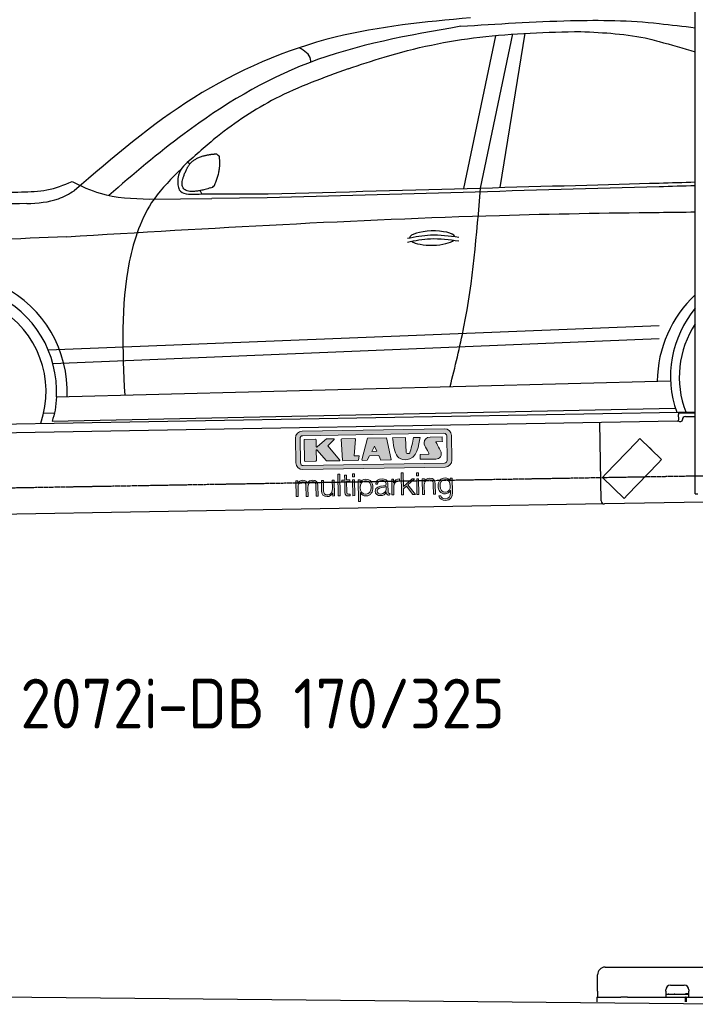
# Model space of a CAD drawing. Header units: millimetres. Extents: x 1073 to 6773, y 6241 to 11366.
# Tile 2 of 4: x 2209 to 4448, y 6381 to 9644. Entities that reach past the tile are written whole.
import ezdxf

# ---------------------------------------------------------------- set-up
doc = ezdxf.new("R2010")
doc.units = ezdxf.units.MM
doc.linetypes.add('GEN3', pattern=[6.25, 5, -1.25])
doc.layers.get('0').update_dxf_attribs({"lineweight": 25})
doc.layers.add('3', color=6, linetype='GEN3', lineweight=25)
doc.layers.add('Car', color=10, linetype='Continuous')
doc.layers.add('Logo', color=7, linetype='Continuous')
doc.styles.add('STANDARD-1', font='arial.ttf')

# ---------------------------------------------------------------- blocks, each defined once
blk = doc.blocks.new('KLAUS')
at = {"layer": 'Logo'}
h = blk.add_hatch(color=8, dxfattribs=at)
h.dxf.hatch_style = 2
edge = h.paths.add_edge_path()
edge.add_spline(control_points=[(3.6, 29.09), (2.88, 29.09), (2.3, 28.51), (2.3, 27.8), (2.3, 27.8), (2.3, 16.11), (2.3, 16.11), (2.3, 15.39), (2.88, 14.81), (3.6, 14.81), (3.6, 14.81), (71.16, 14.81), (71.16, 14.81), (71.88, 14.81), (72.46, 15.39), (72.46, 16.11), (72.46, 16.11), (72.46, 27.8), (72.46, 27.8), (72.46, 28.51), (71.88, 29.09), (71.16, 29.09), (71.16, 29.09), (3.6, 29.09), (3.6, 29.09), (3.6, 29.09), (3.6, 29.09), (3.6, 29.09)], knot_values=[0, 0, 0, 0, 1, 1, 1, 2, 2, 2, 3, 3, 3, 4, 4, 4, 5, 5, 5, 6, 6, 6, 7, 7, 7, 8, 8, 8, 9, 9, 9, 9], degree=3, periodic=0)
edge = h.paths.add_edge_path()
edge.add_spline(control_points=[(3.35, 31.23), (3.35, 31.23), (71.47, 31.23), (71.47, 31.23), (73.26, 31.23), (74.71, 29.77), (74.71, 27.99), (74.71, 27.99), (74.71, 16.17), (74.71, 16.17), (74.71, 14.38), (73.26, 12.93), (71.47, 12.93), (71.47, 12.93), (3.35, 12.93), (3.35, 12.93), (1.56, 12.93), (0.11, 14.38), (0.11, 16.17), (0.11, 16.17), (0.11, 27.99), (0.11, 27.99), (0.11, 29.77), (1.56, 31.23), (3.35, 31.23), (3.35, 31.23), (3.35, 31.23), (3.35, 31.23)], knot_values=[0, 0, 0, 0, 1, 1, 1, 2, 2, 2, 3, 3, 3, 4, 4, 4, 5, 5, 5, 6, 6, 6, 7, 7, 7, 8, 8, 8, 9, 9, 9, 9], degree=3, periodic=0)
h = blk.add_hatch(color=8, dxfattribs=at)
h.dxf.hatch_style = 2
edge = h.paths.add_edge_path()
edge.add_spline(control_points=[(4.5, 27.33), (4.5, 27.33), (9.7, 27.33), (9.7, 27.33), (9.84, 27.33), (9.96, 27.22), (9.96, 27.08), (9.96, 27.08), (9.96, 23.69), (9.96, 23.69), (9.96, 23.69), (9.94, 23.64), (10.04, 23.59), (10.14, 23.53), (10.2, 23.57), (10.2, 23.57), (10.2, 23.57), (10.51, 23.75), (10.51, 23.75), (10.51, 23.75), (14.94, 27.33), (14.94, 27.33), (14.94, 27.33), (18.41, 27.33), (18.41, 27.33), (18.41, 27.33), (18.49, 27.33), (18.56, 27.2), (18.65, 27.04), (18.53, 26.91), (18.53, 26.91), (18.53, 26.91), (15.49, 24.11), (15.49, 24.11), (15.49, 24.11), (21.14, 17.06), (21.14, 17.06), (21.14, 17.06), (21.13, 16.91), (21.13, 16.91), (21.08, 16.84), (20.99, 16.82), (20.99, 16.82), (20.99, 16.82), (14.7, 16.82), (14.7, 16.82), (14.7, 16.82), (10.26, 22.17), (10.26, 22.17), (10.26, 22.17), (10.19, 22.24), (10.08, 22.21), (9.97, 22.18), (9.96, 22.11), (9.96, 22.11), (9.96, 22.11), (9.96, 17.08), (9.96, 17.08), (9.96, 16.94), (9.84, 16.82), (9.7, 16.82), (9.7, 16.82), (4.5, 16.82), (4.5, 16.82), (4.36, 16.82), (4.25, 16.94), (4.25, 17.08), (4.25, 17.08), (4.25, 27.08), (4.25, 27.08), (4.25, 27.22), (4.36, 27.33), (4.5, 27.33), (4.5, 27.33), (4.5, 27.33), (4.5, 27.33)], knot_values=[0, 0, 0, 0, 1, 1, 1, 2, 2, 2, 3, 3, 3, 4, 4, 4, 5, 5, 5, 6, 6, 6, 7, 7, 7, 8, 8, 8, 9, 9, 9, 10, 10, 10, 11, 11, 11, 12, 12, 12, 13, 13, 13, 14, 14, 14, 15, 15, 15, 16, 16, 16, 17, 17, 17, 18, 18, 18, 19, 19, 19, 20, 20, 20, 21, 21, 21, 22, 22, 22, 23, 23, 23, 24, 24, 24, 25, 25, 25, 25], degree=3, periodic=0)
h = blk.add_hatch(color=8, dxfattribs=at)
h.dxf.hatch_style = 2
h.paths.add_polyline_path([(22.42, 17.06), (21.97, 27.15), (22.24, 27.33), (28.55, 27.33), (28.86, 26.97), (28.01, 19.08), (30.26, 19.07), (30.44, 18.95), (30.08, 16.95), (29.49, 16.82), (22.6, 16.82)])
h = blk.add_hatch(color=8, dxfattribs=at)
h.paths.add_polyline_path([(36.52, 21.01), (38.93, 21.01), (37.87, 23.57)])
h.paths.add_polyline_path([(34.52, 27.33), (43.65, 27.33), (45.76, 16.94), (45.57, 16.82), (40.83, 16.82), (39.89, 18.95), (35.42, 18.95), (34.27, 16.82), (31.78, 16.82), (31.66, 17)])
h = blk.add_hatch(color=8, dxfattribs=at)
h.dxf.hatch_style = 2
edge = h.paths.add_edge_path()
edge.add_spline(control_points=[(52.69, 27.32), (52.69, 27.32), (52.88, 20.14), (52.88, 20.14), (53.01, 19.89), (53.2, 19.77), (53.43, 19.71), (53.91, 19.59), (54.43, 19.57), (54.64, 20.03), (55.23, 21.34), (56.27, 25.45), (56.6, 27.33), (56.6, 27.33), (59.77, 27.33), (59.77, 27.33), (58.77, 23.9), (58.56, 16.82), (52.63, 16.76), (48.72, 16.72), (48.01, 19.35), (47.27, 22.24), (46.89, 23.68), (46.54, 27.33), (46.54, 27.33), (46.54, 27.33), (52.69, 27.32), (52.69, 27.32), (52.69, 27.32), (52.69, 27.32), (52.69, 27.32)], knot_values=[0, 0, 0, 0, 1, 1, 1, 2, 2, 2, 3, 3, 3, 4, 4, 4, 5, 5, 5, 6, 6, 6, 7, 7, 7, 8, 8, 8, 9, 9, 9, 10, 10, 10, 10], degree=3, periodic=0)
h = blk.add_hatch(color=8, dxfattribs=at)
h.dxf.hatch_style = 2
edge = h.paths.add_edge_path()
edge.add_spline(control_points=[(64.46, 27.33), (64.46, 27.33), (70.31, 27.33), (70.31, 27.33), (70.31, 26.52), (70.31, 26.02), (70.31, 25.12), (70.31, 25.12), (67.3, 25.12), (67.3, 25.12), (67.24, 25.04), (67.25, 25.11), (67.25, 24.91), (67.25, 24.88), (69.73, 20.38), (69.73, 19.57), (69.73, 16.4), (67.22, 16.81), (65.9, 16.82), (65.9, 16.82), (59.59, 16.82), (59.59, 16.82), (59.59, 17.76), (59.59, 18.23), (59.59, 19.14), (59.59, 19.14), (63.75, 19.14), (63.75, 19.14), (63.82, 19.22), (63.81, 19.11), (63.81, 19.31), (63.81, 20.32), (61.58, 23.06), (61.58, 24.63), (61.58, 26.33), (62.83, 27.34), (64.46, 27.33), (64.46, 27.33), (64.46, 27.33), (64.46, 27.33)], knot_values=[0, 0, 0, 0, 1, 1, 1, 2, 2, 2, 3, 3, 3, 4, 4, 4, 5, 5, 5, 6, 6, 6, 7, 7, 7, 8, 8, 8, 9, 9, 9, 10, 10, 10, 11, 11, 11, 12, 12, 12, 13, 13, 13, 13], degree=3, periodic=0)
h = blk.add_hatch(color=30, dxfattribs=at)
h.dxf.hatch_style = 2
h.paths.add_polyline_path([(20.07, 0), (20.99, 0), (20.99, 10.45), (20.07, 10.45)])
h = blk.add_hatch(color=30, dxfattribs=at)
h.dxf.hatch_style = 2
edge = h.paths.add_edge_path()
edge.add_spline(control_points=[(24.22, 9.82), (24.22, 9.82), (23.3, 9.82), (23.3, 9.82), (23.3, 9.82), (23.3, 7.55), (23.3, 7.55), (23.3, 7.55), (21.98, 7.55), (21.98, 7.55), (21.98, 7.55), (21.98, 6.78), (21.98, 6.78), (21.98, 6.78), (23.3, 6.78), (23.3, 6.78), (23.3, 6.78), (23.3, 1.61), (23.3, 1.61), (23.28, 0.32), (23.71, -0.09), (24.94, -0.09), (25.22, -0.09), (25.48, -0.06), (25.76, -0.06), (25.76, -0.06), (25.76, 0.73), (25.76, 0.73), (25.5, 0.7), (25.23, 0.69), (24.97, 0.69), (24.31, 0.73), (24.22, 1.08), (24.22, 1.68), (24.22, 1.68), (24.22, 6.78), (24.22, 6.78), (24.22, 6.78), (25.76, 6.78), (25.76, 6.78), (25.76, 6.78), (25.76, 7.55), (25.76, 7.55), (25.76, 7.55), (24.22, 7.55), (24.22, 7.55), (24.22, 7.55), (24.22, 9.82), (24.22, 9.82), (24.22, 9.82), (24.22, 9.82), (24.22, 9.82)], knot_values=[0, 0, 0, 0, 1, 1, 1, 2, 2, 2, 3, 3, 3, 4, 4, 4, 5, 5, 5, 6, 6, 6, 7, 7, 7, 8, 8, 8, 9, 9, 9, 10, 10, 10, 11, 11, 11, 12, 12, 12, 13, 13, 13, 14, 14, 14, 15, 15, 15, 16, 16, 16, 17, 17, 17, 17], degree=3, periodic=0)
h = blk.add_hatch(color=30, dxfattribs=at)
h.paths.add_polyline_path([(27.1, 0), (28.03, 0), (28.03, 7.55), (27.1, 7.55)])
h.paths.add_polyline_path([(27.1, 8.98), (28.03, 8.98), (28.03, 10.45), (27.1, 10.45)])
h = blk.add_hatch(color=30, dxfattribs=at)
h.dxf.hatch_style = 2
h.paths.add_polyline_path([(50.4, 0), (51.32, 0), (51.32, 2.87), (52.82, 4.11), (55.8, 0), (56.96, 0), (53.52, 4.76), (56.74, 7.55), (55.51, 7.55), (51.32, 3.89), (51.32, 10.45), (50.4, 10.45)])
h = blk.add_hatch(color=30, dxfattribs=at)
h.paths.add_polyline_path([(57.74, 0), (58.66, 0), (58.66, 7.55), (57.74, 7.55)])
h.paths.add_polyline_path([(57.74, 8.98), (58.66, 8.98), (58.66, 10.45), (57.74, 10.45)])
h = blk.add_hatch(color=30, dxfattribs=at)
h.dxf.hatch_style = 2
edge = h.paths.add_edge_path()
edge.add_spline(control_points=[(0, 0), (0, 0), (0.92, 0), (0.92, 0), (0.92, 0), (0.92, 4.22), (0.92, 4.22), (0.94, 5.8), (1.58, 7), (3.18, 7), (4.35, 7), (4.77, 6.15), (4.76, 5.12), (4.76, 5.12), (4.76, 0), (4.76, 0), (4.76, 0), (5.68, 0), (5.68, 0), (5.68, 0), (5.68, 4.27), (5.68, 4.27), (5.68, 5.68), (6.14, 7), (7.73, 7), (9.05, 7), (9.52, 6.32), (9.52, 5.08), (9.52, 5.08), (9.52, 0), (9.52, 0), (9.52, 0), (10.44, 0), (10.44, 0), (10.44, 0), (10.44, 5.12), (10.44, 5.12), (10.44, 6.91), (9.59, 7.77), (7.94, 7.77), (6.94, 7.77), (5.99, 7.29), (5.54, 6.3), (5.26, 7.29), (4.36, 7.77), (3.37, 7.77), (2.17, 7.77), (1.38, 7.19), (0.89, 6.28), (0.89, 6.28), (0.85, 6.28), (0.85, 6.28), (0.85, 6.28), (0.85, 7.55), (0.85, 7.55), (0.85, 7.55), (0, 7.55), (0, 7.55), (0, 7.55), (0, 0), (0, 0), (0, 0), (0, 0), (0, 0)], knot_values=[0, 0, 0, 0, 1, 1, 1, 2, 2, 2, 3, 3, 3, 4, 4, 4, 5, 5, 5, 6, 6, 6, 7, 7, 7, 8, 8, 8, 9, 9, 9, 10, 10, 10, 11, 11, 11, 12, 12, 12, 13, 13, 13, 14, 14, 14, 15, 15, 15, 16, 16, 16, 17, 17, 17, 18, 18, 18, 19, 19, 19, 20, 20, 20, 21, 21, 21, 21], degree=3, periodic=0)
h = blk.add_hatch(color=30, dxfattribs=at)
h.dxf.hatch_style = 2
edge = h.paths.add_edge_path()
edge.add_spline(control_points=[(18.31, 7.55), (18.31, 7.55), (17.39, 7.55), (17.39, 7.55), (17.39, 7.55), (17.39, 3.59), (17.39, 3.59), (17.39, 2.05), (16.7, 0.56), (15.12, 0.56), (13.66, 0.56), (13.15, 1.27), (13.1, 2.64), (13.1, 2.64), (13.1, 7.55), (13.1, 7.55), (13.1, 7.55), (12.18, 7.55), (12.18, 7.55), (12.18, 7.55), (12.18, 2.65), (12.18, 2.65), (12.18, 0.89), (12.93, -0.22), (14.83, -0.22), (15.96, -0.22), (16.95, 0.35), (17.44, 1.36), (17.44, 1.36), (17.47, 1.36), (17.47, 1.36), (17.47, 1.36), (17.47, 0), (17.47, 0), (17.47, 0), (18.31, 0), (18.31, 0), (18.31, 0), (18.31, 7.55), (18.31, 7.55), (18.31, 7.55), (18.31, 7.55), (18.31, 7.55)], knot_values=[0, 0, 0, 0, 1, 1, 1, 2, 2, 2, 3, 3, 3, 4, 4, 4, 5, 5, 5, 6, 6, 6, 7, 7, 7, 8, 8, 8, 9, 9, 9, 10, 10, 10, 11, 11, 11, 12, 12, 12, 13, 13, 13, 14, 14, 14, 14], degree=3, periodic=0)
h = blk.add_hatch(color=30, dxfattribs=at)
edge = h.paths.add_edge_path()
edge.add_spline(control_points=[(35.84, 3.78), (35.84, 2.21), (35.12, 0.56), (33.37, 0.56), (31.4, 0.56), (30.72, 2.21), (30.72, 3.78), (30.72, 5.49), (31.33, 7), (33.37, 7), (35.12, 7), (35.84, 5.34), (35.84, 3.78), (35.84, 3.78), (35.84, 3.78), (35.84, 3.78)], knot_values=[0, 0, 0, 0, 1, 1, 1, 2, 2, 2, 3, 3, 3, 4, 4, 4, 5, 5, 5, 5], degree=3, periodic=0)
edge = h.paths.add_edge_path()
edge.add_spline(control_points=[(29.79, -2.8), (29.79, -2.8), (30.72, -2.8), (30.72, -2.8), (30.72, -2.8), (30.72, 1.43), (30.72, 1.43), (30.72, 1.43), (30.74, 1.43), (30.74, 1.43), (31.14, 0.35), (32.24, -0.22), (33.37, -0.22), (35.66, -0.22), (36.76, 1.64), (36.76, 3.78), (36.76, 5.91), (35.66, 7.77), (33.37, 7.77), (32.15, 7.77), (31.1, 7.14), (30.67, 6.12), (30.67, 6.12), (30.64, 6.12), (30.64, 6.12), (30.64, 6.12), (30.64, 7.55), (30.64, 7.55), (30.64, 7.55), (29.79, 7.55), (29.79, 7.55), (29.79, 7.55), (29.79, -2.8), (29.79, -2.8), (29.79, -2.8), (29.79, -2.8), (29.79, -2.8)], knot_values=[0, 0, 0, 0, 1, 1, 1, 2, 2, 2, 3, 3, 3, 4, 4, 4, 5, 5, 5, 6, 6, 6, 7, 7, 7, 8, 8, 8, 9, 9, 9, 10, 10, 10, 11, 11, 11, 12, 12, 12, 12], degree=3, periodic=0)
h = blk.add_hatch(color=30, dxfattribs=at)
edge = h.paths.add_edge_path()
edge.add_spline(control_points=[(43.03, 2.93), (43.04, 1.45), (41.8, 0.56), (40.39, 0.56), (39.53, 0.56), (38.71, 1.13), (38.71, 2.05), (38.71, 3.53), (40.66, 3.51), (42.22, 3.79), (42.47, 3.84), (42.88, 3.91), (43, 4.13), (43, 4.13), (43.03, 4.13), (43.03, 4.13), (43.03, 4.13), (43.03, 2.93), (43.03, 2.93), (43.03, 2.93), (43.03, 2.93), (43.03, 2.93)], knot_values=[0, 0, 0, 0, 1, 1, 1, 2, 2, 2, 3, 3, 3, 4, 4, 4, 5, 5, 5, 6, 6, 6, 7, 7, 7, 7], degree=3, periodic=0)
edge = h.paths.add_edge_path()
edge.add_spline(control_points=[(39.03, 5.24), (39.06, 6.47), (39.91, 7), (41.05, 7), (42.14, 7), (43.03, 6.69), (43.03, 5.45), (43.03, 4.61), (42.6, 4.51), (41.84, 4.42), (39.85, 4.19), (37.79, 4.11), (37.79, 1.99), (37.79, 0.47), (38.93, -0.22), (40.32, -0.22), (41.77, -0.22), (42.43, 0.34), (43.07, 1.32), (43.07, 1.32), (43.1, 1.32), (43.1, 1.32), (43.1, 0.53), (43.25, 0), (44.19, 0), (44.43, 0), (44.58, 0.01), (44.79, 0.06), (44.79, 0.06), (44.79, 0.83), (44.79, 0.83), (44.71, 0.81), (44.6, 0.78), (44.49, 0.78), (44.13, 0.78), (43.95, 0.98), (43.95, 1.33), (43.95, 1.33), (43.95, 5.34), (43.95, 5.34), (43.95, 7.36), (42.5, 7.77), (41.17, 7.77), (39.44, 7.77), (38.2, 7.01), (38.11, 5.24), (38.11, 5.24), (39.03, 5.24), (39.03, 5.24), (39.03, 5.24), (39.03, 5.24), (39.03, 5.24)], knot_values=[0, 0, 0, 0, 1, 1, 1, 2, 2, 2, 3, 3, 3, 4, 4, 4, 5, 5, 5, 6, 6, 6, 7, 7, 7, 8, 8, 8, 9, 9, 9, 10, 10, 10, 11, 11, 11, 12, 12, 12, 13, 13, 13, 14, 14, 14, 15, 15, 15, 16, 16, 16, 17, 17, 17, 17], degree=3, periodic=0)
h = blk.add_hatch(color=30, dxfattribs=at)
h.dxf.hatch_style = 2
edge = h.paths.add_edge_path()
edge.add_spline(control_points=[(45.79, 0), (45.79, 0), (46.71, 0), (46.71, 0), (46.71, 0), (46.71, 4.03), (46.71, 4.03), (46.71, 5.59), (47.85, 6.82), (49.52, 6.73), (49.52, 6.73), (49.52, 7.66), (49.52, 7.66), (48.16, 7.72), (47.14, 7), (46.67, 5.78), (46.67, 5.78), (46.64, 5.78), (46.64, 5.78), (46.64, 5.78), (46.64, 7.55), (46.64, 7.55), (46.64, 7.55), (45.79, 7.55), (45.79, 7.55), (45.79, 7.55), (45.79, 0), (45.79, 0), (45.79, 0), (45.79, 0), (45.79, 0)], knot_values=[0, 0, 0, 0, 1, 1, 1, 2, 2, 2, 3, 3, 3, 4, 4, 4, 5, 5, 5, 6, 6, 6, 7, 7, 7, 8, 8, 8, 9, 9, 9, 10, 10, 10, 10], degree=3, periodic=0)
h = blk.add_hatch(color=30, dxfattribs=at)
h.dxf.hatch_style = 2
edge = h.paths.add_edge_path()
edge.add_spline(control_points=[(60.41, 0), (60.41, 0), (61.33, 0), (61.33, 0), (61.33, 0), (61.33, 4.41), (61.33, 4.41), (61.36, 5.89), (62.24, 7), (63.7, 7), (65.2, 7), (65.62, 6.02), (65.62, 4.71), (65.62, 4.71), (65.62, 0), (65.62, 0), (65.62, 0), (66.54, 0), (66.54, 0), (66.54, 0), (66.54, 4.86), (66.54, 4.86), (66.54, 6.66), (65.9, 7.77), (63.78, 7.77), (62.71, 7.77), (61.7, 7.16), (61.36, 6.25), (61.36, 6.25), (61.33, 6.25), (61.33, 6.25), (61.33, 6.25), (61.33, 7.55), (61.33, 7.55), (61.33, 7.55), (60.41, 7.55), (60.41, 7.55), (60.41, 7.55), (60.41, 0), (60.41, 0), (60.41, 0), (60.41, 0), (60.41, 0)], knot_values=[0, 0, 0, 0, 1, 1, 1, 2, 2, 2, 3, 3, 3, 4, 4, 4, 5, 5, 5, 6, 6, 6, 7, 7, 7, 8, 8, 8, 9, 9, 9, 10, 10, 10, 11, 11, 11, 12, 12, 12, 13, 13, 13, 14, 14, 14, 14], degree=3, periodic=0)
h = blk.add_hatch(color=30, dxfattribs=at)
edge = h.paths.add_edge_path()
edge.add_spline(control_points=[(71.32, 0.86), (69.62, 0.86), (68.83, 2.34), (68.83, 3.86), (68.83, 5.43), (69.56, 7), (71.32, 7), (73.06, 7), (73.75, 5.34), (73.75, 3.86), (73.75, 2.33), (72.91, 0.86), (71.32, 0.86), (71.32, 0.86), (71.32, 0.86), (71.32, 0.86)], knot_values=[0, 0, 0, 0, 1, 1, 1, 2, 2, 2, 3, 3, 3, 4, 4, 4, 5, 5, 5, 5], degree=3, periodic=0)
edge = h.paths.add_edge_path()
edge.add_spline(control_points=[(74.67, 7.55), (74.67, 7.55), (73.75, 7.55), (73.75, 7.55), (73.75, 7.55), (73.75, 6.25), (73.75, 6.25), (73.75, 6.25), (73.72, 6.25), (73.72, 6.25), (73.35, 7.09), (72.41, 7.77), (71.32, 7.77), (69.13, 7.77), (67.9, 6.05), (67.9, 3.97), (67.9, 1.82), (68.9, 0.09), (71.32, 0.09), (72.4, 0.09), (73.29, 0.72), (73.72, 1.64), (73.72, 1.64), (73.75, 1.64), (73.75, 1.64), (73.75, 1.64), (73.75, 0.61), (73.75, 0.61), (73.75, -1.23), (73.01, -2.24), (71.32, -2.24), (70.29, -2.24), (69.31, -1.85), (69.1, -0.73), (69.1, -0.73), (68.18, -0.73), (68.18, -0.73), (68.31, -2.34), (69.81, -3.02), (71.32, -3.02), (73.79, -3.02), (74.65, -1.64), (74.67, 0.61), (74.67, 0.61), (74.67, 7.55), (74.67, 7.55), (74.67, 7.55), (74.67, 7.55), (74.67, 7.55)], knot_values=[0, 0, 0, 0, 1, 1, 1, 2, 2, 2, 3, 3, 3, 4, 4, 4, 5, 5, 5, 6, 6, 6, 7, 7, 7, 8, 8, 8, 9, 9, 9, 10, 10, 10, 11, 11, 11, 12, 12, 12, 13, 13, 13, 14, 14, 14, 15, 15, 15, 16, 16, 16, 16], degree=3, periodic=0)
at = {"layer": 'Logo', "lineweight": 0}
for points in [[(22.42, 17.06), (21.97, 27.15), (22.24, 27.33), (28.55, 27.33), (28.86, 26.97), (28.01, 19.08), (30.26, 19.07), (30.44, 18.95), (30.08, 16.95), (29.49, 16.82), (22.6, 16.82), (22.42, 17.06), (22.42, 17.06)], [(34.52, 27.33), (43.65, 27.33), (45.76, 16.94), (45.57, 16.82), (40.83, 16.82), (39.89, 18.95), (35.42, 18.95), (34.27, 16.82), (31.78, 16.82), (31.66, 17), (34.52, 27.33), (34.52, 27.33)], [(36.52, 21.01), (38.93, 21.01), (37.87, 23.57), (36.52, 21.01), (36.52, 21.01)], [(20.07, 0), (20.99, 0), (20.99, 10.45), (20.07, 10.45), (20.07, 0), (20.07, 0)], [(27.1, 8.98), (28.03, 8.98), (28.03, 10.45), (27.1, 10.45), (27.1, 8.98), (27.1, 8.98)], [(50.4, 0), (51.32, 0), (51.32, 2.87), (52.82, 4.11), (55.8, 0), (56.96, 0), (53.52, 4.76), (56.74, 7.55), (55.51, 7.55), (51.32, 3.89), (51.32, 10.45), (50.4, 10.45), (50.4, 0), (50.4, 0)], [(57.74, 8.98), (58.66, 8.98), (58.66, 10.45), (57.74, 10.45), (57.74, 8.98), (57.74, 8.98)], [(27.1, 0), (28.03, 0), (28.03, 7.55), (27.1, 7.55), (27.1, 0), (27.1, 0)], [(57.74, 0), (58.66, 0), (58.66, 7.55), (57.74, 7.55), (57.74, 0), (57.74, 0)]]:
    blk.add_lwpolyline(points, dxfattribs=at)
for points, knots in [([(3.35, 31.23), (3.35, 31.23), (71.47, 31.23), (71.47, 31.23), (73.26, 31.23), (74.71, 29.77), (74.71, 27.99), (74.71, 27.99), (74.71, 16.17), (74.71, 16.17), (74.71, 14.38), (73.26, 12.93), (71.47, 12.93), (71.47, 12.93), (3.35, 12.93), (3.35, 12.93), (1.56, 12.93), (0.11, 14.38), (0.11, 16.17), (0.11, 16.17), (0.11, 27.99), (0.11, 27.99), (0.11, 29.77), (1.56, 31.23), (3.35, 31.23), (3.35, 31.23), (3.35, 31.23), (3.35, 31.23)], [0, 0, 0, 0, 1, 1, 1, 2, 2, 2, 3, 3, 3, 4, 4, 4, 5, 5, 5, 6, 6, 6, 7, 7, 7, 8, 8, 8, 9, 9, 9, 9]), ([(3.6, 29.09), (2.88, 29.09), (2.3, 28.51), (2.3, 27.8), (2.3, 27.8), (2.3, 16.11), (2.3, 16.11), (2.3, 15.39), (2.88, 14.81), (3.6, 14.81), (3.6, 14.81), (71.16, 14.81), (71.16, 14.81), (71.88, 14.81), (72.46, 15.39), (72.46, 16.11), (72.46, 16.11), (72.46, 27.8), (72.46, 27.8), (72.46, 28.51), (71.88, 29.09), (71.16, 29.09), (71.16, 29.09), (3.6, 29.09), (3.6, 29.09), (3.6, 29.09), (3.6, 29.09), (3.6, 29.09)], [0, 0, 0, 0, 1, 1, 1, 2, 2, 2, 3, 3, 3, 4, 4, 4, 5, 5, 5, 6, 6, 6, 7, 7, 7, 8, 8, 8, 9, 9, 9, 9]), ([(4.5, 27.33), (4.5, 27.33), (9.7, 27.33), (9.7, 27.33), (9.84, 27.33), (9.96, 27.22), (9.96, 27.08), (9.96, 27.08), (9.96, 23.69), (9.96, 23.69), (9.96, 23.69), (9.94, 23.64), (10.04, 23.59), (10.14, 23.53), (10.2, 23.57), (10.2, 23.57), (10.2, 23.57), (10.51, 23.75), (10.51, 23.75), (10.51, 23.75), (14.94, 27.33), (14.94, 27.33), (14.94, 27.33), (18.41, 27.33), (18.41, 27.33), (18.41, 27.33), (18.49, 27.33), (18.56, 27.2), (18.65, 27.04), (18.53, 26.91), (18.53, 26.91), (18.53, 26.91), (15.49, 24.11), (15.49, 24.11), (15.49, 24.11), (21.14, 17.06), (21.14, 17.06), (21.14, 17.06), (21.13, 16.91), (21.13, 16.91), (21.08, 16.84), (20.99, 16.82), (20.99, 16.82), (20.99, 16.82), (14.7, 16.82), (14.7, 16.82), (14.7, 16.82), (10.26, 22.17), (10.26, 22.17), (10.26, 22.17), (10.19, 22.24), (10.08, 22.21), (9.97, 22.18), (9.96, 22.11), (9.96, 22.11), (9.96, 22.11), (9.96, 17.08), (9.96, 17.08), (9.96, 16.94), (9.84, 16.82), (9.7, 16.82), (9.7, 16.82), (4.5, 16.82), (4.5, 16.82), (4.36, 16.82), (4.25, 16.94), (4.25, 17.08), (4.25, 17.08), (4.25, 27.08), (4.25, 27.08), (4.25, 27.22), (4.36, 27.33), (4.5, 27.33), (4.5, 27.33), (4.5, 27.33), (4.5, 27.33)], [0, 0, 0, 0, 1, 1, 1, 2, 2, 2, 3, 3, 3, 4, 4, 4, 5, 5, 5, 6, 6, 6, 7, 7, 7, 8, 8, 8, 9, 9, 9, 10, 10, 10, 11, 11, 11, 12, 12, 12, 13, 13, 13, 14, 14, 14, 15, 15, 15, 16, 16, 16, 17, 17, 17, 18, 18, 18, 19, 19, 19, 20, 20, 20, 21, 21, 21, 22, 22, 22, 23, 23, 23, 24, 24, 24, 25, 25, 25, 25]), ([(52.69, 27.32), (52.69, 27.32), (52.88, 20.14), (52.88, 20.14), (53.01, 19.89), (53.2, 19.77), (53.43, 19.71), (53.91, 19.59), (54.43, 19.57), (54.64, 20.03), (55.23, 21.34), (56.27, 25.45), (56.6, 27.33), (56.6, 27.33), (59.77, 27.33), (59.77, 27.33), (58.77, 23.9), (58.56, 16.82), (52.63, 16.76), (48.72, 16.72), (48.01, 19.35), (47.27, 22.24), (46.89, 23.68), (46.54, 27.33), (46.54, 27.33), (46.54, 27.33), (52.69, 27.32), (52.69, 27.32), (52.69, 27.32), (52.69, 27.32), (52.69, 27.32)], [0, 0, 0, 0, 1, 1, 1, 2, 2, 2, 3, 3, 3, 4, 4, 4, 5, 5, 5, 6, 6, 6, 7, 7, 7, 8, 8, 8, 9, 9, 9, 10, 10, 10, 10]), ([(64.46, 27.33), (64.46, 27.33), (70.31, 27.33), (70.31, 27.33), (70.31, 26.52), (70.31, 26.02), (70.31, 25.12), (70.31, 25.12), (67.3, 25.12), (67.3, 25.12), (67.24, 25.04), (67.25, 25.11), (67.25, 24.91), (67.25, 24.88), (69.73, 20.38), (69.73, 19.57), (69.73, 16.4), (67.22, 16.81), (65.9, 16.82), (65.9, 16.82), (59.59, 16.82), (59.59, 16.82), (59.59, 17.76), (59.59, 18.23), (59.59, 19.14), (59.59, 19.14), (63.75, 19.14), (63.75, 19.14), (63.82, 19.22), (63.81, 19.11), (63.81, 19.31), (63.81, 20.32), (61.58, 23.06), (61.58, 24.63), (61.58, 26.33), (62.83, 27.34), (64.46, 27.33), (64.46, 27.33), (64.46, 27.33), (64.46, 27.33)], [0, 0, 0, 0, 1, 1, 1, 2, 2, 2, 3, 3, 3, 4, 4, 4, 5, 5, 5, 6, 6, 6, 7, 7, 7, 8, 8, 8, 9, 9, 9, 10, 10, 10, 11, 11, 11, 12, 12, 12, 13, 13, 13, 13]), ([(24.22, 9.82), (24.22, 9.82), (23.3, 9.82), (23.3, 9.82), (23.3, 9.82), (23.3, 7.55), (23.3, 7.55), (23.3, 7.55), (21.98, 7.55), (21.98, 7.55), (21.98, 7.55), (21.98, 6.78), (21.98, 6.78), (21.98, 6.78), (23.3, 6.78), (23.3, 6.78), (23.3, 6.78), (23.3, 1.61), (23.3, 1.61), (23.28, 0.32), (23.71, -0.09), (24.94, -0.09), (25.22, -0.09), (25.48, -0.06), (25.76, -0.06), (25.76, -0.06), (25.76, 0.73), (25.76, 0.73), (25.5, 0.7), (25.23, 0.69), (24.97, 0.69), (24.31, 0.73), (24.22, 1.08), (24.22, 1.68), (24.22, 1.68), (24.22, 6.78), (24.22, 6.78), (24.22, 6.78), (25.76, 6.78), (25.76, 6.78), (25.76, 6.78), (25.76, 7.55), (25.76, 7.55), (25.76, 7.55), (24.22, 7.55), (24.22, 7.55), (24.22, 7.55), (24.22, 9.82), (24.22, 9.82), (24.22, 9.82), (24.22, 9.82), (24.22, 9.82)], [0, 0, 0, 0, 1, 1, 1, 2, 2, 2, 3, 3, 3, 4, 4, 4, 5, 5, 5, 6, 6, 6, 7, 7, 7, 8, 8, 8, 9, 9, 9, 10, 10, 10, 11, 11, 11, 12, 12, 12, 13, 13, 13, 14, 14, 14, 15, 15, 15, 16, 16, 16, 17, 17, 17, 17]), ([(0, 0), (0, 0), (0.92, 0), (0.92, 0), (0.92, 0), (0.92, 4.22), (0.92, 4.22), (0.94, 5.8), (1.58, 7), (3.18, 7), (4.35, 7), (4.77, 6.15), (4.76, 5.12), (4.76, 5.12), (4.76, 0), (4.76, 0), (4.76, 0), (5.68, 0), (5.68, 0), (5.68, 0), (5.68, 4.27), (5.68, 4.27), (5.68, 5.68), (6.14, 7), (7.73, 7), (9.05, 7), (9.52, 6.32), (9.52, 5.08), (9.52, 5.08), (9.52, 0), (9.52, 0), (9.52, 0), (10.44, 0), (10.44, 0), (10.44, 0), (10.44, 5.12), (10.44, 5.12), (10.44, 6.91), (9.59, 7.77), (7.94, 7.77), (6.94, 7.77), (5.99, 7.29), (5.54, 6.3), (5.26, 7.29), (4.36, 7.77), (3.37, 7.77), (2.17, 7.77), (1.38, 7.19), (0.89, 6.28), (0.89, 6.28), (0.85, 6.28), (0.85, 6.28), (0.85, 6.28), (0.85, 7.55), (0.85, 7.55), (0.85, 7.55), (0, 7.55), (0, 7.55), (0, 7.55), (0, 0), (0, 0), (0, 0), (0, 0), (0, 0)], [0, 0, 0, 0, 1, 1, 1, 2, 2, 2, 3, 3, 3, 4, 4, 4, 5, 5, 5, 6, 6, 6, 7, 7, 7, 8, 8, 8, 9, 9, 9, 10, 10, 10, 11, 11, 11, 12, 12, 12, 13, 13, 13, 14, 14, 14, 15, 15, 15, 16, 16, 16, 17, 17, 17, 18, 18, 18, 19, 19, 19, 20, 20, 20, 21, 21, 21, 21]), ([(18.31, 7.55), (18.31, 7.55), (17.39, 7.55), (17.39, 7.55), (17.39, 7.55), (17.39, 3.59), (17.39, 3.59), (17.39, 2.05), (16.7, 0.56), (15.12, 0.56), (13.66, 0.56), (13.15, 1.27), (13.1, 2.64), (13.1, 2.64), (13.1, 7.55), (13.1, 7.55), (13.1, 7.55), (12.18, 7.55), (12.18, 7.55), (12.18, 7.55), (12.18, 2.65), (12.18, 2.65), (12.18, 0.89), (12.93, -0.22), (14.83, -0.22), (15.96, -0.22), (16.95, 0.35), (17.44, 1.36), (17.44, 1.36), (17.47, 1.36), (17.47, 1.36), (17.47, 1.36), (17.47, 0), (17.47, 0), (17.47, 0), (18.31, 0), (18.31, 0), (18.31, 0), (18.31, 7.55), (18.31, 7.55), (18.31, 7.55), (18.31, 7.55), (18.31, 7.55)], [0, 0, 0, 0, 1, 1, 1, 2, 2, 2, 3, 3, 3, 4, 4, 4, 5, 5, 5, 6, 6, 6, 7, 7, 7, 8, 8, 8, 9, 9, 9, 10, 10, 10, 11, 11, 11, 12, 12, 12, 13, 13, 13, 14, 14, 14, 14]), ([(29.79, -2.8), (29.79, -2.8), (30.72, -2.8), (30.72, -2.8), (30.72, -2.8), (30.72, 1.43), (30.72, 1.43), (30.72, 1.43), (30.74, 1.43), (30.74, 1.43), (31.14, 0.35), (32.24, -0.22), (33.37, -0.22), (35.66, -0.22), (36.76, 1.64), (36.76, 3.78), (36.76, 5.91), (35.66, 7.77), (33.37, 7.77), (32.15, 7.77), (31.1, 7.14), (30.67, 6.12), (30.67, 6.12), (30.64, 6.12), (30.64, 6.12), (30.64, 6.12), (30.64, 7.55), (30.64, 7.55), (30.64, 7.55), (29.79, 7.55), (29.79, 7.55), (29.79, 7.55), (29.79, -2.8), (29.79, -2.8), (29.79, -2.8), (29.79, -2.8), (29.79, -2.8)], [0, 0, 0, 0, 1, 1, 1, 2, 2, 2, 3, 3, 3, 4, 4, 4, 5, 5, 5, 6, 6, 6, 7, 7, 7, 8, 8, 8, 9, 9, 9, 10, 10, 10, 11, 11, 11, 12, 12, 12, 12]), ([(35.84, 3.78), (35.84, 2.21), (35.12, 0.56), (33.37, 0.56), (31.4, 0.56), (30.72, 2.21), (30.72, 3.78), (30.72, 5.49), (31.33, 7), (33.37, 7), (35.12, 7), (35.84, 5.34), (35.84, 3.78), (35.84, 3.78), (35.84, 3.78), (35.84, 3.78)], [0, 0, 0, 0, 1, 1, 1, 2, 2, 2, 3, 3, 3, 4, 4, 4, 5, 5, 5, 5]), ([(39.03, 5.24), (39.06, 6.47), (39.91, 7), (41.05, 7), (42.14, 7), (43.03, 6.69), (43.03, 5.45), (43.03, 4.61), (42.6, 4.51), (41.84, 4.42), (39.85, 4.19), (37.79, 4.11), (37.79, 1.99), (37.79, 0.47), (38.93, -0.22), (40.32, -0.22), (41.77, -0.22), (42.43, 0.34), (43.07, 1.32), (43.07, 1.32), (43.1, 1.32), (43.1, 1.32), (43.1, 0.53), (43.25, 0), (44.19, 0), (44.43, 0), (44.58, 0.01), (44.79, 0.06), (44.79, 0.06), (44.79, 0.83), (44.79, 0.83), (44.71, 0.81), (44.6, 0.78), (44.49, 0.78), (44.13, 0.78), (43.95, 0.98), (43.95, 1.33), (43.95, 1.33), (43.95, 5.34), (43.95, 5.34), (43.95, 7.36), (42.5, 7.77), (41.17, 7.77), (39.44, 7.77), (38.2, 7.01), (38.11, 5.24), (38.11, 5.24), (39.03, 5.24), (39.03, 5.24), (39.03, 5.24), (39.03, 5.24), (39.03, 5.24)], [0, 0, 0, 0, 1, 1, 1, 2, 2, 2, 3, 3, 3, 4, 4, 4, 5, 5, 5, 6, 6, 6, 7, 7, 7, 8, 8, 8, 9, 9, 9, 10, 10, 10, 11, 11, 11, 12, 12, 12, 13, 13, 13, 14, 14, 14, 15, 15, 15, 16, 16, 16, 17, 17, 17, 17]), ([(45.79, 0), (45.79, 0), (46.71, 0), (46.71, 0), (46.71, 0), (46.71, 4.03), (46.71, 4.03), (46.71, 5.59), (47.85, 6.82), (49.52, 6.73), (49.52, 6.73), (49.52, 7.66), (49.52, 7.66), (48.16, 7.72), (47.14, 7), (46.67, 5.78), (46.67, 5.78), (46.64, 5.78), (46.64, 5.78), (46.64, 5.78), (46.64, 7.55), (46.64, 7.55), (46.64, 7.55), (45.79, 7.55), (45.79, 7.55), (45.79, 7.55), (45.79, 0), (45.79, 0), (45.79, 0), (45.79, 0), (45.79, 0)], [0, 0, 0, 0, 1, 1, 1, 2, 2, 2, 3, 3, 3, 4, 4, 4, 5, 5, 5, 6, 6, 6, 7, 7, 7, 8, 8, 8, 9, 9, 9, 10, 10, 10, 10]), ([(60.41, 0), (60.41, 0), (61.33, 0), (61.33, 0), (61.33, 0), (61.33, 4.41), (61.33, 4.41), (61.36, 5.89), (62.24, 7), (63.7, 7), (65.2, 7), (65.62, 6.02), (65.62, 4.71), (65.62, 4.71), (65.62, 0), (65.62, 0), (65.62, 0), (66.54, 0), (66.54, 0), (66.54, 0), (66.54, 4.86), (66.54, 4.86), (66.54, 6.66), (65.9, 7.77), (63.78, 7.77), (62.71, 7.77), (61.7, 7.16), (61.36, 6.25), (61.36, 6.25), (61.33, 6.25), (61.33, 6.25), (61.33, 6.25), (61.33, 7.55), (61.33, 7.55), (61.33, 7.55), (60.41, 7.55), (60.41, 7.55), (60.41, 7.55), (60.41, 0), (60.41, 0), (60.41, 0), (60.41, 0), (60.41, 0)], [0, 0, 0, 0, 1, 1, 1, 2, 2, 2, 3, 3, 3, 4, 4, 4, 5, 5, 5, 6, 6, 6, 7, 7, 7, 8, 8, 8, 9, 9, 9, 10, 10, 10, 11, 11, 11, 12, 12, 12, 13, 13, 13, 14, 14, 14, 14]), ([(74.67, 7.55), (74.67, 7.55), (73.75, 7.55), (73.75, 7.55), (73.75, 7.55), (73.75, 6.25), (73.75, 6.25), (73.75, 6.25), (73.72, 6.25), (73.72, 6.25), (73.35, 7.09), (72.41, 7.77), (71.32, 7.77), (69.13, 7.77), (67.9, 6.05), (67.9, 3.97), (67.9, 1.82), (68.9, 0.09), (71.32, 0.09), (72.4, 0.09), (73.29, 0.72), (73.72, 1.64), (73.72, 1.64), (73.75, 1.64), (73.75, 1.64), (73.75, 1.64), (73.75, 0.61), (73.75, 0.61), (73.75, -1.23), (73.01, -2.24), (71.32, -2.24), (70.29, -2.24), (69.31, -1.85), (69.1, -0.73), (69.1, -0.73), (68.18, -0.73), (68.18, -0.73), (68.31, -2.34), (69.81, -3.02), (71.32, -3.02), (73.79, -3.02), (74.65, -1.64), (74.67, 0.61), (74.67, 0.61), (74.67, 7.55), (74.67, 7.55), (74.67, 7.55), (74.67, 7.55), (74.67, 7.55)], [0, 0, 0, 0, 1, 1, 1, 2, 2, 2, 3, 3, 3, 4, 4, 4, 5, 5, 5, 6, 6, 6, 7, 7, 7, 8, 8, 8, 9, 9, 9, 10, 10, 10, 11, 11, 11, 12, 12, 12, 13, 13, 13, 14, 14, 14, 15, 15, 15, 16, 16, 16, 16]), ([(71.32, 0.86), (69.62, 0.86), (68.83, 2.34), (68.83, 3.86), (68.83, 5.43), (69.56, 7), (71.32, 7), (73.06, 7), (73.75, 5.34), (73.75, 3.86), (73.75, 2.33), (72.91, 0.86), (71.32, 0.86), (71.32, 0.86), (71.32, 0.86), (71.32, 0.86)], [0, 0, 0, 0, 1, 1, 1, 2, 2, 2, 3, 3, 3, 4, 4, 4, 5, 5, 5, 5]), ([(43.03, 2.93), (43.04, 1.45), (41.8, 0.56), (40.39, 0.56), (39.53, 0.56), (38.71, 1.13), (38.71, 2.05), (38.71, 3.53), (40.66, 3.51), (42.22, 3.79), (42.47, 3.84), (42.88, 3.91), (43, 4.13), (43, 4.13), (43.03, 4.13), (43.03, 4.13), (43.03, 4.13), (43.03, 2.93), (43.03, 2.93), (43.03, 2.93), (43.03, 2.93), (43.03, 2.93)], [0, 0, 0, 0, 1, 1, 1, 2, 2, 2, 3, 3, 3, 4, 4, 4, 5, 5, 5, 6, 6, 6, 7, 7, 7, 7])]:
    blk.add_open_spline(points, degree=3, knots=knots, dxfattribs=at)

msp = doc.modelspace()

# ---------------------------------------------------------------- linework, layer by layer
for p, q in [((4447.6, 8097.5), (4447.6, 9719.5)), ((1732.8, 8297.1), (4392.1, 8343.5)), ((4392.1, 8343.5), (4402.1, 8343.7)), ((4392.1, 8343.5), (4392.2, 8335.5)), ((4402.2, 8339.7), (4392.2, 8339.5)), ((4392.5, 8318.5), (4392.2, 8335.5)), ((4402.1, 8343.7), (4447.6, 8344.5)), ((4447.6, 8340.5), (4402.2, 8339.7)), ((4414.8, 8328.9), (4447.6, 8329.5)), ((4387.6, 8313.4), (1732.8, 8267.1)), ((4136.2, 8049), (4131.7, 8308.9)), ((4395.1, 8312.5), (4400.1, 8312.6)), ((4405, 8317.7), (4405, 8318.7)), ((4150.9, 8138.6), (4253.1, 8244.3)), ((4264.2, 8255.8), (4253.1, 8244.3)), ((4264.2, 8255.8), (4336.1, 8186.4)), ((4297.2, 8224.6), (4303.7, 8218.3)), ((4325, 8174.8), (4222.9, 8069.1)), ((4325, 8174.8), (4336.1, 8186.4)), ((4150.9, 8138.6), (4139.8, 8127.1)), ((4211.8, 8057.6), (4139.8, 8127.1)), ((4447.6, 8072.5), (4447.6, 8097.5)), ((4211.8, 8057.6), (4222.9, 8069.1)), ((4447.6, 8072.5), (4455.6, 8072.5)), ((4146.4, 8039.2), (1812.8, 7998.4)), ((4476.5, 8044.9), (4146.4, 8039.2)), ((4149, 6504), (4689, 6504)), ((4124, 6424), (4124, 6479)), ((4350, 6424), (4350, 6429)), ((4365, 6444), (4411, 6444)), ((4426, 6429), (4426, 6424)), ((1832.8, 6408.6), (4716.5, 6380.9)), ((4121.5, 6404), (4131.5, 6404)), ((4121.5, 6404), (4121.5, 6389)), ((4124, 6424), (4124, 6404)), ((4131.5, 6404), (4178, 6404)), ((4178, 6404), (4187.6, 6404)), ((4187.6, 6404), (4200.6, 6404)), ((4222.4, 6404), (4200.6, 6404)), ((4222.4, 6404), (4235.5, 6404)), ((4235.5, 6404), (4245.1, 6404)), ((4245.1, 6404), (4405.5, 6404)), ((4350, 6424), (4350, 6404)), ((4352, 6414), (4350, 6414)), ((4352, 6414), (4424, 6414)), ((4405.5, 6404), (4415.5, 6404)), ((4417.5, 6404), (4415.5, 6404)), ((4415.5, 6389), (4415.5, 6404)), ((4416, 6416), (4417, 6416)), ((4426, 6416), (4417, 6416)), ((4417.5, 6404), (4427.5, 6404)), ((4417.5, 6404), (4417.5, 6389)), ((4423, 6416), (4423, 6415)), ((4423, 6414), (4423, 6415)), ((4426, 6414), (4424, 6414)), ((4426, 6404), (4426, 6424)), ((4427.5, 6404), (4633, 6404))]:
    msp.add_line(p, q)
for centre, radius, start, end in [((4415, 8318.9), 10, 91, 181), ((4387.5, 8318.4), 5, 271, 1), ((4395, 8317.5), 5, 214.2367, 271), ((4400, 8317.6), 5, 271, 1), ((4296.6, 8223.9), 1, 46, 106), ((4303, 8217.6), 1, 346, 46), ((4146.2, 8049.2), 10, 181, 271), ((4149, 6479), 25, 90, 180), ((4365, 6429), 15, 90, 180), ((4411, 6429), 15, 0, 90), ((4357.3, 6415), 1, 270, 330), ((4359, 6414), 1, 0, 150), ((4379, 6414), 1, 30, 180), ((4380.8, 6415), 1, 210, 270), ((4414, 6415), 1, 270, 0), ((4416, 6415), 1, 90, 180)]:
    msp.add_arc(centre, radius, start, end)
at = {"layer": '3'}
msp.add_line((1175.3, 8075.3), (6230.4, 8163.5), dxfattribs=at)
at = {"layer": 'Car'}
for p, q in [((3735.8, 9085.5), (3842.8, 9596.7)), ((3801.1, 9087.7), (3884.3, 9599.3)), ((3680.6, 9084.3), (3786.9, 9591.1)), ((2772.5, 9165.7), (2765.7, 9171.5)), ((2812.1, 9066.4), (2806.8, 9077.6)), ((2638.5, 9049.3), (2845.4, 9051.4)), ((3028.9, 9053.2), (2845.4, 9051.4)), ((2303.5, 8550.3), (4327.3, 8630.8)), ((2319.3, 8504.2), (4327.3, 8587.3)), ((2331.2, 8393.7), (4365.7, 8447.3)), ((2316.9, 8313.4), (4381.4, 8357)), ((2288.4, 8339.8), (2324.3, 8340.7))]:
    msp.add_line(p, q, dxfattribs=at)
for centre, radius, start, end in [((1975.2, 8411.5), 391.3, 357.5333, 128.2778), ((1975.2, 8411.5), 356.4, 357.143, 132.8575), ((1975.2, 8411.5), 321.3, 340.9528, 138.989), ((4721, 8441), 399.6, 133.1745, 179.2703), ((4717.1, 8461.8), 351.6, 140.0285, 199.6868), ((4715.6, 8459.3), 321.3, 146.5351, 201.0472)]:
    msp.add_arc(centre, radius, start, end, dxfattribs=at)
for start_param, end_param in [(3.301598, 6.200586), (0.414691, 2.782634)]:
    msp.add_ellipse((3576.3, 8920.3), major_axis=(-75.9, -1.3), ratio=0.31079, start_param=start_param, end_param=end_param, dxfattribs=at)
for points in [[(3703, 9650.2), (3254.5, 9586.1), (2786.5, 9385.6), (2389.9, 9077)], [(3670.3, 9622.1), (3165.9, 9500.5), (2754.1, 9266.2), (2504.4, 9061.7)], [(3297.6, 9481.2), (3416.5, 9520.1), (3733.2, 9586.3), (4068.6, 9605.3)], [(3173.4, 9503.4), (3173, 9512.8), (3134.7, 9551.2)], [(3297.6, 9481.2), (3056.7, 9382.4), (2864.1, 9256.5), (2757.8, 9164.4)], [(2745.8, 9150.2), (2654.2, 9049.5), (2572.4, 8841.4), (2557.1, 8399.6)], [(2757.8, 9164.4), (2738.5, 9138), (2732.8, 9096.9)], [(2120.6, 9070.4), (2215, 9073.2), (2299.6, 9079.8), (2382.6, 9107.5)], [(2382.6, 9107.5), (2475.9, 9068.8), (2638.5, 9049.3)], [(2232.7, 9034.4), (2337.9, 9050.8), (2389.9, 9077)], [(2732.8, 9096.9), (2737.8, 9080.6), (2794.6, 9065.9)], [(2840.8, 9086.6), (2848.8, 9089.5), (2854.1, 9094.7)], [(3635.2, 8428), (3681.1, 8625.9), (3735.9, 9086.2)], [(2794.6, 9065.9), (2831.5, 9066.8), (2869.2, 9066.8)], [(2869.2, 9066.8), (2934.1, 9066.5), (3032.7, 9066.5)], [(3493.6, 8919.6), (3570.1, 8930.7), (3663.8, 8923.7)], [(3493.6, 8907), (3570.1, 8918.1), (3663.8, 8911.1)], [(2331.2, 8393.7), (2326.3, 8350.1), (2316.9, 8313.4)]]:
    msp.add_spline(points, degree=3, dxfattribs=at)
for points, knots in [([(3670.3, 9622.1), (3791.1, 9630), (4008, 9644.3), (4230.9, 9642.6), (4327.3, 9631.5), (4327.3, 9631.5), (4327.3, 9631.5), (4327.3, 9631.5), (4367.4, 9626.8), (4407.5, 9622.2), (4447.6, 9617.6)], [0, 0, 0, 0, 364.657882, 655.034055, 655.034055, 655.034055, 655.034814, 655.034814, 655.034814, 775.687917, 775.687917, 775.687917, 775.687917]), ([(4067.7, 9604.6), (4144.5, 9601.2), (4232.4, 9597.2), (4316.7, 9575.2), (4327.3, 9572.2), (4327.3, 9572.2), (4327.3, 9572.2), (4327.3, 9572.2), (4367.4, 9560.7), (4407.5, 9549.3), (4447.6, 9537.8)], [0, 0, 0, 0, 228.791865, 262.06555, 262.06555, 262.06555, 262.066904, 262.066904, 262.066904, 387.36396, 387.36396, 387.36396, 387.36396]), ([(3032.7, 9066.5), (3512.1, 9080), (3991.6, 9093.4), (4327.3, 9102.8), (4327.3, 9102.8), (4327.3, 9102.8), (4327.3, 9102.8), (4367.4, 9103.9), (4407.5, 9105), (4447.6, 9106.2)], [0, 0, 0, 0, 1439.012643, 1439.012643, 1439.012643, 1439.01306, 1439.01306, 1439.01306, 1610.830091, 1610.830091, 1610.830091, 1610.830091]), ([(4447.6, 9093.6), (4407.5, 9092.5), (4367.4, 9091.3), (4327.3, 9090.2), (3894.5, 9077.9), (3461.7, 9065.5), (3028.9, 9053.2)], [275.064646, 275.064646, 275.064646, 275.064646, 395.357516, 395.357516, 395.357516, 1694.340083, 1694.340083, 1694.340083, 1694.340083]), ([(2232.7, 9034.4), (2102.8, 9032.5), (1935.2, 9030), (1769.8, 9005.2), (1732.8, 8998.9)], [0, 0, 0, 0, 388.975981, 501.688074, 501.688074, 501.688074, 501.688074]), ([(2364.2, 8924.9), (2842.2, 8953.3), (3496.2, 8992.3), (4151, 9003.7), (4327.3, 9005.6), (4327.3, 9005.6), (4327.3, 9005.6), (4327.3, 9005.6), (4367.4, 9006), (4407.5, 9006.5), (4447.6, 9006.9)], [0, 0, 0, 0, 1436.150816, 1965.03782, 1965.03782, 1965.03782, 1965.037845, 1965.037845, 1965.037845, 2085.289487, 2085.289487, 2085.289487, 2085.289487]), ([(2364.2, 8924.9), (2203.5, 8918.5), (1993.5, 8910.2), (1776.4, 8862.3), (1732.8, 8840.3)], [0, 0, 0, 0, 488.10307, 637.750705, 637.750705, 637.750705, 637.750705])]:
    msp.add_open_spline(points, degree=3, knots=knots, dxfattribs=at)
for points in [[(2762.2, 9147.4), (2774.9, 9181.7), (2820.2, 9193.3)], [(2820.2, 9193.3), (2848.8, 9199.9), (2861.7, 9199)], [(2854.1, 9094.7), (2878.2, 9146.2), (2870.3, 9193)], [(2861.7, 9199), (2867.9, 9193.1), (2870.3, 9193)], [(2840.8, 9086.6), (2709.8, 9045.1), (2762.2, 9147.4)]]:
    msp.add_open_spline(points, degree=2, dxfattribs=at)

# ---------------------------------------------------------------- block references
at = {"xscale": 6.929133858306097, "yscale": 6.929133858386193, "zscale": 6.929133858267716, "rotation": 0.9999999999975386}
msp.add_blockref('KLAUS', (3125.4, 8063.3), dxfattribs=at)

# ---------------------------------------------------------------- texts
at = {"insert": (2211.7, 7460), "char_height": 165, "width": 2051.959, "attachment_point": 1, "style": 'STANDARD-1'}
msp.add_mtext('\\pt330;{\\Fisocp2|c0;2072i-DB 170/325}', dxfattribs=at)

doc.saveas('drawing.dxf')
